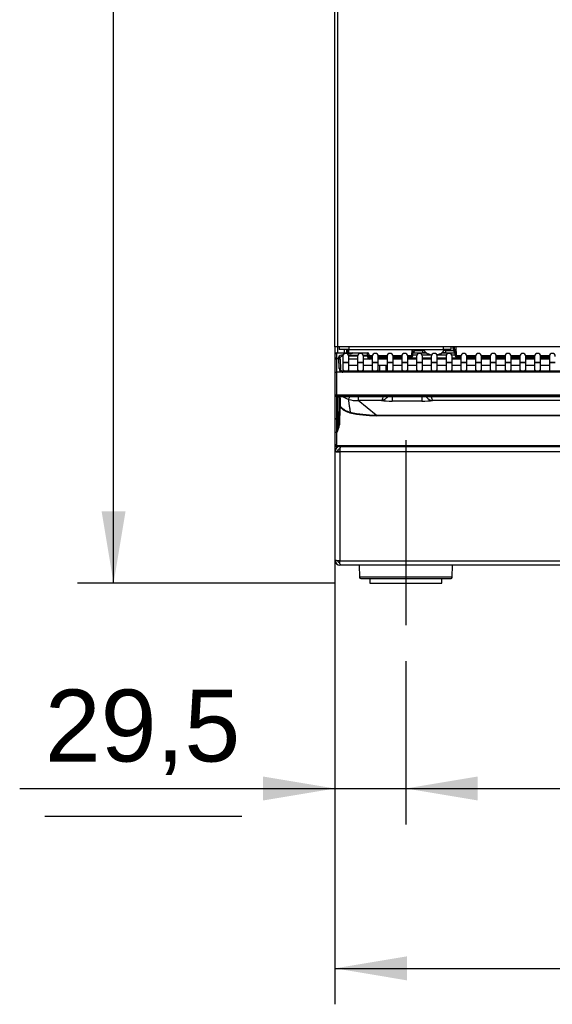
# Model space of a CAD drawing. Header units: millimetres. Extents: x 14 to 274, y 0 to 191.
# Tile 21 of 59: x 14 to 36, y 109 to 150. Entities that reach past the tile are written whole.
import ezdxf
from ezdxf.enums import TextEntityAlignment as Align
from ezdxf.lldxf.tags import DXFTag

# ---------------------------------------------------------------- set-up
doc = ezdxf.new("R2010")
doc.units = ezdxf.units.MM
doc.layers.add('134.136_BW4_CTM-', color=7, linetype='Continuous')
doc.layers.add('Standard', color=7, linetype='Continuous')
doc.styles.add('SEACAD_Arial', font='arial.ttf')
tags = doc.linetypes.add('CENTER2', pattern=[28.575, 19.05, -3.175, 3.175, -3.175]).pattern_tags.tags
tags[10:11] = [DXFTag(74, 4), DXFTag(75, 0), DXFTag(340, '0'), DXFTag(46, 0.0), DXFTag(50, 0.0), DXFTag(44, 0.0), DXFTag(45, 0.0)]
tags[8:9] = [DXFTag(74, 4), DXFTag(75, 0), DXFTag(340, '0'), DXFTag(46, 0.0), DXFTag(50, 0.0), DXFTag(44, 0.0), DXFTag(45, 0.0)]
tags[6:7] = [DXFTag(74, 4), DXFTag(75, 0), DXFTag(340, '0'), DXFTag(46, 0.0), DXFTag(50, 0.0), DXFTag(44, 0.0), DXFTag(45, 0.0)]
tags[4:5] = [DXFTag(74, 4), DXFTag(75, 0), DXFTag(340, '0'), DXFTag(46, 0.0), DXFTag(50, 0.0), DXFTag(44, 0.0), DXFTag(45, 0.0)]
doc.dimstyles.new('ISO', dxfattribs={"dimtxt": 3, "dimasz": 3, "dimexe": 1.5, "dimexo": 1.5, "dimgap": 0.75, "dimtad": 1, "dimlfac": 10, "dimtxsty": 'SEACAD_Arial', "dimblk1": '_SE_FILLED', "dimblk2": '_SE_FILLED', "dimsah": 1, "dimcen": 1.5, "dimazin": 0, "dimtfac": 0.7, "dimtdec": 3, "dimtmove": 0, "dimatfit": 3, "dimfxl": 1, "dimarcsym": 0})

# ---------------------------------------------------------------- blocks, each defined once
blk = doc.blocks.new('SEANNOT_GROUP')
at = {"layer": 'Standard', "color": 7, "linetype": 'CENTER2'}
blk.add_line((0, 7.718), (0, 0), dxfattribs=at)
blk = doc.blocks.new('SE1')
at = {"layer": '134.136_BW4_CTM-', "color": 7, "linetype": 'Continuous'}
for p, q in [((0.066, 9.85), (0.066, 48.2)), ((0.166, 48.2), (0.166, 9.85)), ((0.066, 9.85), (0.066, 5.82)), ((0.166, 9.85), (0.066, 9.85)), ((0.076, 9.546), (0.076, 9.55)), ((0.076, 9.336), (0.076, 9.546)), ((0.126, 9.6), (0.126, 9.593)), ((0.126, 9.6), (0.42, 9.6)), ((0.126, 9.593), (0.126, 9.382)), ((0.42, 9.593), (0.126, 9.593)), ((27.716, 9.85), (0.166, 9.85)), ((0.186, 9.6), (0.186, 9.85)), ((0.239, 9.85), (0.239, 9.75)), ((0.639, 9.75), (0.239, 9.75)), ((0.391, 9.457), (0.391, 9.207)), ((0.42, 9.593), (0.42, 9.6)), ((0.42, 9.6), (0.48, 9.6)), ((0.42, 9.592), (0.42, 9.593)), ((0.446, 9.75), (0.446, 9.6)), ((0.48, 9.576), (0.48, 9.6)), ((0.48, 9.6), (0.712, 9.6)), ((0.566, 9.6), (0.566, 9.75)), ((0.711, 9.57), (0.567, 9.57)), ((0.569, 9.75), (0.569, 9.681)), ((0.577, 9.689), (0.569, 9.681)), ((0.711, 9.568), (0.572, 9.568)), ((0.576, 9.656), (0.576, 9.6)), ((0.577, 9.6), (0.577, 9.689)), ((0.578, 9.6), (0.578, 9.75)), ((0.628, 9.75), (0.628, 9.6)), ((0.628, 9.512), (1.02, 9.512)), ((0.639, 9.85), (0.639, 9.75)), ((0.639, 9.75), (4.601, 9.75)), ((1.007, 9.465), (0.641, 9.465)), ((0.641, 9.207), (0.641, 9.457)), ((0.712, 9.57), (0.712, 9.6)), ((0.712, 9.6), (0.792, 9.6)), ((1.428, 9.593), (0.79, 9.593)), ((0.792, 9.6), (0.792, 9.599)), ((0.792, 9.6), (1.428, 9.6)), ((1.007, 9.457), (1.007, 9.207)), ((1.244, 9.512), (1.431, 9.512)), ((1.431, 9.465), (1.256, 9.465)), ((1.257, 9.207), (1.257, 9.457)), ((1.428, 9.593), (1.428, 9.6)), ((1.431, 9.512), (1.428, 9.593)), ((1.431, 9.465), (1.431, 9.512)), ((1.431, 9.465), (1.481, 9.467)), ((1.432, 9.42), (1.431, 9.465)), ((1.478, 9.552), (1.478, 9.548)), ((1.478, 9.548), (1.481, 9.467)), ((1.48, 9.49), (1.627, 9.49)), ((1.481, 9.467), (1.482, 9.421)), ((1.623, 9.457), (1.623, 9.207)), ((1.868, 9.49), (2.243, 9.49)), ((1.873, 9.207), (1.873, 9.457)), ((2.239, 9.457), (2.239, 9.207)), ((2.484, 9.49), (2.859, 9.49)), ((2.489, 9.207), (2.489, 9.457)), ((2.854, 9.457), (2.854, 9.207)), ((3.1, 9.49), (3.271, 9.49)), ((3.104, 9.207), (3.104, 9.457)), ((3.271, 9.49), (3.285, 9.75)), ((3.321, 9.487), (3.271, 9.49)), ((3.271, 9.49), (3.271, 9.44)), ((3.321, 9.487), (3.335, 9.75)), ((3.321, 9.487), (3.335, 9.734)), ((3.321, 9.487), (3.321, 9.487)), ((3.323, 9.52), (3.488, 9.52)), ((3.335, 9.734), (3.393, 9.704)), ((3.396, 9.75), (3.393, 9.704)), ((3.47, 9.457), (3.47, 9.207)), ((3.703, 9.52), (4.063, 9.52)), ((3.72, 9.75), (3.718, 9.7)), ((3.778, 9.7), (3.718, 9.7)), ((3.718, 9.7), (3.718, 9.605)), ((3.718, 9.605), (3.871, 9.605)), ((3.72, 9.207), (3.72, 9.457)), ((3.871, 9.605), (3.722, 9.605)), ((3.761, 9.75), (3.761, 9.725)), ((4.641, 9.725), (3.761, 9.725)), ((3.951, 9.557), (3.951, 9.554)), ((4.101, 9.508), (3.951, 9.557)), ((4.086, 9.457), (4.086, 9.207)), ((4.451, 9.557), (4.301, 9.508)), ((4.336, 9.207), (4.336, 9.457)), ((4.338, 9.52), (4.72, 9.52)), ((4.451, 9.557), (4.451, 9.554)), ((4.53, 9.605), (4.683, 9.605)), ((4.68, 9.605), (4.53, 9.605)), ((4.601, 9.75), (4.601, 9.85)), ((4.901, 9.75), (4.601, 9.75)), ((4.683, 9.7), (4.623, 9.7)), ((4.641, 9.725), (4.641, 9.75)), ((4.681, 9.75), (4.683, 9.7)), ((4.683, 9.7), (4.683, 9.605)), ((4.702, 9.457), (4.702, 9.207)), ((4.901, 9.85), (4.901, 9.75)), ((4.935, 9.52), (5.078, 9.52)), ((4.952, 9.207), (4.952, 9.457)), ((5.008, 9.704), (5, 9.85)), ((5.008, 9.704), (5.066, 9.734)), ((5.08, 9.487), (5.061, 9.85)), ((5.066, 9.734), (5.08, 9.487)), ((5.13, 9.49), (5.08, 9.487)), ((5.08, 9.487), (5.08, 9.487)), ((5.111, 9.85), (5.13, 9.49)), ((5.13, 9.49), (5.323, 9.49)), ((5.13, 9.44), (5.13, 9.49)), ((5.318, 9.457), (5.318, 9.207)), ((5.564, 9.49), (5.938, 9.49)), ((5.568, 9.207), (5.568, 9.457)), ((5.934, 9.457), (5.934, 9.207)), ((6.18, 9.49), (6.554, 9.49)), ((6.184, 9.207), (6.184, 9.457)), ((6.55, 9.457), (6.55, 9.207)), ((6.796, 9.49), (7.17, 9.49)), ((6.8, 9.207), (6.8, 9.457)), ((7.166, 9.457), (7.166, 9.207)), ((7.411, 9.49), (7.786, 9.49)), ((7.416, 9.207), (7.416, 9.457)), ((7.782, 9.457), (7.782, 9.207)), ((8.027, 9.49), (8.402, 9.49)), ((8.032, 9.207), (8.032, 9.457)), ((8.398, 9.457), (8.398, 9.207)), ((8.643, 9.49), (9.018, 9.49)), ((8.648, 9.207), (8.648, 9.457)), ((9.014, 9.457), (9.014, 9.207)), ((0.076, 9.325), (0.076, 9.336)), ((0.076, 8.799), (0.076, 9.325)), ((0.126, 9.382), (0.227, 9.382)), ((0.126, 9.382), (0.126, 9.375)), ((0.126, 9.375), (0.228, 9.375)), ((0.126, 9.375), (0.126, 8.796)), ((0.227, 9.382), (0.226, 9.431)), ((0.228, 9.375), (0.227, 9.382)), ((0.241, 8.954), (0.228, 9.375)), ((0.275, 9.386), (0.277, 9.338)), ((0.277, 9.338), (0.278, 9.327)), ((0.278, 9.327), (0.291, 8.944)), ((0.641, 9.207), (0.391, 9.207)), ((0.391, 9.207), (0.391, 9.187)), ((0.641, 9.187), (0.391, 9.187)), ((0.391, 9.187), (0.391, 8.94)), ((1.007, 9.337), (0.641, 9.337)), ((0.641, 9.187), (0.641, 9.207)), ((0.641, 8.94), (0.641, 9.187)), ((0.641, 9.087), (1.007, 9.087)), ((1.257, 9.207), (1.007, 9.207)), ((1.007, 9.207), (1.007, 9.187)), ((1.257, 9.187), (1.007, 9.187)), ((1.007, 9.187), (1.007, 8.94)), ((1.623, 9.337), (1.257, 9.337)), ((1.257, 9.187), (1.257, 9.207)), ((1.257, 8.94), (1.257, 9.187)), ((1.257, 9.087), (1.623, 9.087)), ((1.482, 9.421), (1.432, 9.42)), ((1.481, 9.44), (1.623, 9.44)), ((1.623, 9.439), (1.481, 9.439)), ((1.485, 9.4), (1.623, 9.4)), ((1.623, 9.35), (1.516, 9.35)), ((1.873, 9.207), (1.623, 9.207)), ((1.623, 9.207), (1.623, 9.187)), ((1.873, 9.187), (1.623, 9.187)), ((1.623, 9.187), (1.623, 8.94)), ((1.873, 9.44), (2.239, 9.44)), ((2.239, 9.439), (1.873, 9.439)), ((1.873, 9.4), (1.909, 9.4)), ((2.239, 9.337), (1.873, 9.337)), ((1.873, 9.187), (1.873, 9.207)), ((1.873, 8.94), (1.873, 9.187)), ((1.873, 9.087), (2.239, 9.087)), ((1.909, 9.4), (2.009, 9.4)), ((1.943, 8.846), (1.934, 9.087)), ((1.959, 9.352), (1.959, 9.337)), ((2.009, 9.4), (2.109, 9.4)), ((2.034, 9.349), (2.034, 9.337)), ((2.109, 9.4), (2.239, 9.4)), ((2.239, 9.351), (2.159, 9.352)), ((2.159, 9.352), (2.159, 9.337)), ((2.184, 9.087), (2.193, 8.846)), ((2.489, 9.207), (2.239, 9.207)), ((2.239, 9.207), (2.239, 9.187)), ((2.489, 9.187), (2.239, 9.187)), ((2.239, 9.187), (2.239, 8.94)), ((2.489, 9.44), (2.854, 9.44)), ((2.854, 9.439), (2.489, 9.439)), ((2.489, 9.4), (2.854, 9.4)), ((2.854, 9.35), (2.489, 9.35)), ((2.854, 9.337), (2.489, 9.337)), ((2.489, 9.187), (2.489, 9.207)), ((2.489, 8.94), (2.489, 9.187)), ((2.489, 9.087), (2.854, 9.087)), ((3.104, 9.207), (2.854, 9.207)), ((2.854, 9.207), (2.854, 9.187)), ((3.104, 9.187), (2.854, 9.187)), ((2.854, 9.187), (2.854, 8.94)), ((3.104, 9.44), (3.271, 9.44)), ((3.272, 9.439), (3.104, 9.439)), ((3.104, 9.4), (3.47, 9.4)), ((3.47, 9.35), (3.104, 9.35)), ((3.47, 9.337), (3.104, 9.337)), ((3.104, 9.187), (3.104, 9.207)), ((3.104, 8.94), (3.104, 9.187)), ((3.104, 9.087), (3.47, 9.087)), ((3.271, 9.44), (3.272, 9.439)), ((3.72, 9.207), (3.47, 9.207)), ((3.47, 9.207), (3.47, 9.187)), ((3.72, 9.187), (3.47, 9.187)), ((3.47, 9.187), (3.47, 8.94)), ((3.72, 9.4), (4.086, 9.4)), ((4.086, 9.35), (3.72, 9.35)), ((4.086, 9.337), (3.72, 9.337)), ((3.72, 9.187), (3.72, 9.207)), ((3.72, 8.94), (3.72, 9.187)), ((3.72, 9.087), (4.086, 9.087)), ((4.336, 9.207), (4.086, 9.207)), ((4.086, 9.207), (4.086, 9.187)), ((4.336, 9.187), (4.086, 9.187)), ((4.086, 9.187), (4.086, 8.94)), ((4.336, 9.4), (4.702, 9.4)), ((4.702, 9.35), (4.336, 9.35)), ((4.702, 9.337), (4.336, 9.337)), ((4.336, 9.187), (4.336, 9.207)), ((4.336, 8.94), (4.336, 9.187)), ((4.336, 9.087), (4.702, 9.087)), ((4.952, 9.207), (4.702, 9.207)), ((4.702, 9.207), (4.702, 9.187)), ((4.952, 9.187), (4.702, 9.187)), ((4.702, 9.187), (4.702, 8.94)), ((4.952, 9.4), (5.318, 9.4)), ((5.318, 9.35), (4.952, 9.35)), ((5.318, 9.337), (4.952, 9.337)), ((4.952, 9.187), (4.952, 9.207)), ((4.952, 8.94), (4.952, 9.187)), ((4.952, 9.087), (5.318, 9.087)), ((5.13, 9.44), (5.318, 9.44)), ((5.13, 9.44), (5.13, 9.439)), ((5.318, 9.439), (5.13, 9.439)), ((5.568, 9.207), (5.318, 9.207)), ((5.318, 9.207), (5.318, 9.187)), ((5.568, 9.187), (5.318, 9.187)), ((5.318, 9.187), (5.318, 8.94)), ((5.568, 9.44), (5.934, 9.44)), ((5.934, 9.439), (5.568, 9.439)), ((5.568, 9.4), (5.934, 9.4)), ((5.934, 9.35), (5.568, 9.35)), ((5.934, 9.337), (5.568, 9.337)), ((5.568, 9.187), (5.568, 9.207)), ((5.568, 8.94), (5.568, 9.187)), ((5.568, 9.087), (5.934, 9.087)), ((6.184, 9.207), (5.934, 9.207)), ((5.934, 9.207), (5.934, 9.187)), ((6.184, 9.187), (5.934, 9.187)), ((5.934, 9.187), (5.934, 8.94)), ((6.184, 9.44), (6.55, 9.44)), ((6.55, 9.439), (6.184, 9.439)), ((6.184, 9.4), (6.55, 9.4)), ((6.55, 9.35), (6.184, 9.35)), ((6.55, 9.337), (6.184, 9.337)), ((6.184, 9.187), (6.184, 9.207)), ((6.184, 8.94), (6.184, 9.187)), ((6.184, 9.087), (6.55, 9.087)), ((6.8, 9.207), (6.55, 9.207)), ((6.55, 9.207), (6.55, 9.187)), ((6.8, 9.187), (6.55, 9.187)), ((6.55, 9.187), (6.55, 8.94)), ((6.8, 9.44), (7.166, 9.44)), ((7.166, 9.439), (6.8, 9.439)), ((6.8, 9.4), (7.166, 9.4)), ((7.166, 9.35), (6.8, 9.35)), ((7.166, 9.337), (6.8, 9.337)), ((6.8, 9.187), (6.8, 9.207)), ((6.8, 8.94), (6.8, 9.187)), ((6.8, 9.087), (7.166, 9.087)), ((7.416, 9.207), (7.166, 9.207)), ((7.166, 9.207), (7.166, 9.187)), ((7.416, 9.187), (7.166, 9.187)), ((7.166, 9.187), (7.166, 8.94)), ((7.416, 9.44), (7.782, 9.44)), ((7.782, 9.439), (7.416, 9.439)), ((7.416, 9.4), (7.782, 9.4)), ((7.782, 9.35), (7.416, 9.35)), ((7.782, 9.337), (7.416, 9.337)), ((7.416, 9.187), (7.416, 9.207)), ((7.416, 8.94), (7.416, 9.187)), ((7.416, 9.087), (7.782, 9.087)), ((8.032, 9.207), (7.782, 9.207)), ((7.782, 9.207), (7.782, 9.187)), ((8.032, 9.187), (7.782, 9.187)), ((7.782, 9.187), (7.782, 8.94)), ((8.032, 9.44), (8.398, 9.44)), ((8.398, 9.439), (8.032, 9.439)), ((8.032, 9.4), (8.398, 9.4)), ((8.398, 9.35), (8.032, 9.35)), ((8.398, 9.337), (8.032, 9.337)), ((8.032, 9.187), (8.032, 9.207)), ((8.032, 8.94), (8.032, 9.187)), ((8.032, 9.087), (8.398, 9.087)), ((8.648, 9.207), (8.398, 9.207)), ((8.398, 9.207), (8.398, 9.187)), ((8.648, 9.187), (8.398, 9.187)), ((8.398, 9.187), (8.398, 8.94)), ((8.648, 9.44), (9.014, 9.44)), ((9.014, 9.439), (8.648, 9.439)), ((8.648, 9.4), (9.014, 9.4)), ((9.014, 9.35), (8.648, 9.35)), ((9.014, 9.337), (8.648, 9.337)), ((8.648, 9.187), (8.648, 9.207)), ((8.648, 8.94), (8.648, 9.187)), ((8.648, 9.087), (9.014, 9.087)), ((9.264, 9.207), (9.014, 9.207)), ((9.014, 9.207), (9.014, 9.187)), ((9.264, 9.187), (9.014, 9.187)), ((9.014, 9.187), (9.014, 8.94)), ((0.076, 7.836), (0.076, 8.799)), ((0.362, 8.796), (0.126, 8.796)), ((0.126, 8.796), (0.126, 7.842)), ((0.391, 8.94), (0.391, 8.846)), ((0.391, 8.793), (0.391, 8.846)), ((10.871, 8.846), (0.391, 8.846)), ((10.871, 8.793), (0.391, 8.793)), ((0.641, 8.846), (0.641, 8.94)), ((1.007, 8.94), (1.007, 8.846)), ((1.257, 8.846), (1.257, 8.94)), ((1.623, 8.94), (1.623, 8.846)), ((1.873, 8.846), (1.873, 8.94)), ((2.239, 8.94), (2.239, 8.846)), ((2.489, 8.846), (2.489, 8.94)), ((2.854, 8.94), (2.854, 8.846)), ((3.104, 8.846), (3.104, 8.94)), ((3.47, 8.94), (3.47, 8.846)), ((3.72, 8.846), (3.72, 8.94)), ((4.086, 8.94), (4.086, 8.846)), ((4.336, 8.846), (4.336, 8.94)), ((4.702, 8.94), (4.702, 8.846)), ((4.952, 8.846), (4.952, 8.94)), ((5.318, 8.94), (5.318, 8.846)), ((5.568, 8.846), (5.568, 8.94)), ((5.934, 8.94), (5.934, 8.846)), ((6.184, 8.846), (6.184, 8.94)), ((6.55, 8.94), (6.55, 8.846)), ((6.8, 8.846), (6.8, 8.94)), ((7.166, 8.94), (7.166, 8.846)), ((7.416, 8.846), (7.416, 8.94)), ((7.782, 8.94), (7.782, 8.846)), ((8.032, 8.846), (8.032, 8.94)), ((8.398, 8.94), (8.398, 8.846)), ((8.648, 8.846), (8.648, 8.94)), ((9.014, 8.94), (9.014, 8.846)), ((0.076, 7.836), (0.076, 7.836)), ((0.076, 6.882), (0.076, 7.836)), ((0.126, 7.842), (0.126, 7.829)), ((28.006, 7.842), (0.126, 7.842)), ((0.126, 7.829), (28.006, 7.829)), ((0.126, 7.829), (0.126, 7.786)), ((28.006, 7.786), (0.126, 7.786)), ((0.126, 7.786), (0.126, 6.833)), ((0.178, 6.833), (0.178, 7.767)), ((0.228, 7.778), (0.228, 6.881)), ((0.278, 7.78), (0.278, 7.779)), ((0.278, 7.78), (11.36, 7.78)), ((0.278, 7.779), (11.36, 7.779)), ((1.029, 7.779), (1.029, 7.61)), ((2.007, 7.61), (1.029, 7.61)), ((1.781, 7.009), (1.029, 7.61)), ((2.458, 7.779), (2.458, 7.591)), ((3.694, 7.591), (2.458, 7.591)), ((3.694, 7.779), (3.694, 7.591)), ((23.987, 7.61), (4.144, 7.61)), ((0.22, 6.601), (0.246, 7.346)), ((0.276, 7.348), (0.25, 6.604)), ((1.781, 7.009), (26.351, 7.009)), ((1.781, 7.009), (1.781, 6.983)), ((26.351, 6.983), (1.781, 6.983)), ((0.076, 6.299), (0.076, 6.882)), ((0.126, 6.833), (0.178, 6.833)), ((0.126, 6.833), (0.126, 6.293)), ((0.159, 6.293), (0.22, 6.601)), ((0.076, 5.75), (0.076, 6.299)), ((0.159, 6.293), (0.126, 6.293)), ((0.126, 6.293), (0.126, 5.745)), ((0.066, 5.82), (0.076, 5.82)), ((0.076, 5.748), (0.076, 5.75)), ((0.076, 5.5), (0.076, 5.487)), ((0.076, 0.95), (0.076, 5.487)), ((0.134, 5.487), (0.076, 5.487)), ((0.126, 5.745), (0.126, 5.744)), ((0.126, 5.7), (0.126, 5.744)), ((0.126, 5.744), (28.006, 5.744)), ((28.006, 5.7), (0.126, 5.7)), ((0.205, 5.491), (0.135, 5.483)), ((0.176, 5.5), (0.176, 5.487)), ((0.176, 5.5), (0.276, 5.5)), ((0.276, 5.7), (0.29, 5.7)), ((0.276, 5.632), (0.276, 5.475)), ((27.876, 5.475), (0.276, 5.475)), ((0.276, 5.475), (0.276, 0.939)), ((0.29, 5.656), (0.29, 5.7)), ((0.29, 5.7), (0.333, 5.7)), ((0.333, 5.7), (0.341, 5.7)), ((0.341, 5.7), (27.812, 5.7)), ((0.651, 5.7), (0.651, 5.7)), ((0.851, 5.7), (0.851, 5.7)), ((0.276, 0.926), (0.276, 0.939)), ((0.276, 0.926), (27.876, 0.926)), ((0.276, 0.8), (0.276, 0.926)), ((0.307, 0.75), (0.276, 0.75)), ((0.346, 0.75), (0.307, 0.75)), ((27.796, 0.75), (0.357, 0.75)), ((1.082, 0.75), (1.091, 0.249)), ((4.961, 0.249), (4.97, 0.75)), ((4.961, 0.249), (1.091, 0.249)), ((1.141, 0.2), (4.911, 0.2)), ((1.526, 0.2), (1.526, 0)), ((1.526, 0), (4.526, 0)), ((4.526, 0), (4.526, 0.2))]:
    blk.add_line(p, q, dxfattribs=at)
for centre, radius, start, end in [((0.126, 9.55), 0.05, 90, 180), ((0.516, 9.457), 0.125, 0, 180), ((0.42, 9.57), 0.03, 10.6588, 90), ((0.479, 9.668), 0.097, 256.9734, 265.1124), ((0.713, 9.709), 0.139, 269.0018, 287.7143), ((0.792, 9.57), 0.03, 90, 158.4182), ((0.77, 9.602), 0.0222, 335.1218, 351.8509), ((1.132, 9.457), 0.125, 0, 180), ((1.428, 9.55), 0.05, 2.0076, 90), ((1.748, 9.457), 0.125, 0, 180), ((2.364, 9.457), 0.125, 0, 180), ((2.979, 9.457), 0.125, 0, 180), ((3.272, 9.489), 0.05, 270, 356.8147), ((3.616, 22.458), 12.853, 268.6679, 270.4537), ((3.294, 9.709), 0.1, 290.5998, 356.9933), ((3.59, 12.77), 3.072, 266.331, 272.3827), ((3.595, 9.457), 0.125, 0, 180), ((4.178, 10), 0.5, 213.3, 242.886), ((4.211, 9.457), 0.125, 0, 180), ((4.223, 10), 0.5, 297.1086, 326.7), ((4.811, 12.77), 3.072, 267.6173, 273.669), ((4.79, 21.909), 12.304, 269.5041, 271.3697), ((4.827, 9.457), 0.125, 0, 180), ((5.108, 9.709), 0.1, 183.0067, 249.4009), ((5.13, 9.489), 0.05, 183.1853, 270), ((5.443, 9.457), 0.125, 0, 180), ((6.059, 9.457), 0.125, 0, 180), ((6.675, 9.457), 0.125, 0, 180), ((7.291, 9.457), 0.125, 0, 180), ((7.907, 9.457), 0.125, 0, 180), ((8.523, 9.457), 0.125, 0, 180), ((9.139, 9.457), 0.125, 0, 180), ((0.126, 9.325), 0.05, 90, 180), ((0.228, 9.325), 0.05, 2, 90), ((1.582, 9.425), 0.15, 182.0076, 216.1304), ((1.582, 9.425), 0.1, 182.0076, 242.1823), ((1.909, 9.35), 0.05, 2, 90), ((2.109, 9.35), 0.05, 2, 90), ((0.407, 8.956), 0.166, 180.7247, 254.3977), ((0.396, 8.949), 0.106, 182.6412, 256.5928), ((0.393, 8.955), 0.109, 259.3022, 269.1418), ((0.181, 7.816), 0.0464, 293.596, 297.835), ((-67.746, 6.063), 68.004, 1.08031, 1.44557), ((-37.378, 6.752), 37.681, 0.9329, 1.5658), ((0.862, 8.437), 0.805, 235.3315, 253.9246), ((-3.094, 9.145), 4.017, 338.3691, 340.0596), ((1.026, 9.015), 1.405, 254.0339, 270.121), ((5.049, 8.052), 1.007, 195.8985, 206.076), ((0.883, 7.919), 0.833, 223.2412, 256.8079), ((0.88, 7.911), 0.798, 223.1181, 256.9007), ((1.783, 11.814), 4.831, 256.9475, 269.9647), ((1.782, 11.796), 4.787, 256.926, 269.9826), ((-0.674, 6.703), 0.929, 333.7837, 353.8721), ((0.186, 5.82), 0.12, 180, 203.3903), ((0.126, 5.75), 0.05, 182.0076, 270), ((0.276, 5.5), 0.2, 90, 180), ((0.137, 6.062), 0.575, 269.7192, 275.4437), ((0.276, 5.5), 0.1, 90, 180), ((0.827, 5.65), 0.05, 90, 95.0963), ((0.851, 5.5), 0.2, 90, 92.5475), ((0.901, 5.65), 0.05, 90, 95.0963), ((0.276, 0.95), 0.2, 180, 270), ((0.276, 0.95), 0.1, 184.8202, 270), ((1.141, 0.25), 0.05, 181, 270), ((4.911, 0.25), 0.05, 270, 359)]:
    blk.add_arc(centre, radius, start, end, dxfattribs=at)
for centre, major_axis, ratio, start_param, end_param in [((0.126, 9.546), (-0.05, 0), 0.927184, 4.712389, 6.283185), ((0.426, 9.431), (0.2, -0.001), 0.403684, 1.587641, 3.158437), ((0.426, 9.384), (0.15, -0.005), 0.53739, 1.819359, 3.176803), ((0.42, 9.565), (-0.03, -0.0011), 0.927104, 3.600949, 4.679901), ((0.42, 9.564), (-0.03, -0.0011), 0.927104, 3.632396, 4.679901), ((0.48, 9.592), (0.06, -0.0003), 0.387555, 3.156827, 4.50687), ((0.619, 9.681), (0.0354, 0.0354), 0.999924, 2.356233, 2.921522), ((0.712, 9.599), (0.0801, 0.0003), 0.38754, 4.6993, 6.062541), ((0.711, 9.54), (0, -0.03), 0.002042, 3.133525, 3.525566), ((0.792, 9.569), (0.03, -0.0011), 0.989056, 1.605453, 2.756368), ((0.79, 9.565), (0.026, -0.0149), 0.906527, 2.049955, 3.152321), ((1.428, 9.546), (-0.05, -0.0018), 0.927104, 3.141593, 4.679901), ((1.431, 9.465), (-0.05, -0.0018), 0.927104, 3.141593, 4.679901), ((3.271, 9.49), (-0.0228, -0.0445), 0.999818, 0.474413, 1.992699), ((3.272, 9.489), (0.0228, 0.0445), 0.999818, 3.616006, 5.134292), ((3.722, 9.609), (-0.46, 0), 0.008727, 0.544958, 1.570796), ((4.68, 9.609), (0.46, 0), 0.008727, 4.712389, 5.738227), ((5.13, 9.489), (0.0228, -0.0445), 0.999818, 4.290486, 5.808772), ((5.13, 9.49), (-0.0228, 0.0445), 0.999818, 1.148893, 2.66718), ((0.126, 9.336), (0.05, 0), 0.927184, 1.570796, 3.141593), ((0.226, 9.384), (0.05, 0.0017), 0.927105, 0, 1.538432), ((0.227, 9.336), (0.05, 0.0017), 0.927105, 0, 1.538432), ((1.409, 9.35), (-0.55, -0.002), 0.003168, 2.574441, 3.141693), ((2.109, 9.35), (-0.15, 0.002), 0.017397, 0.00081, 1.047656), ((2.009, 9.35), (0, -0.05), 0.501774, 1.542993, 3.141593), ((1.909, 9.35), (-0.25, -0.002), 0.010453, 2.095039, 3.141885), ((0.126, 8.799), (0.05, 0), 0.052336, 3.141593, 4.712389), ((0.241, 8.942), (-0.05, -0.0017), 0.234798, 3.141593, 4.70419), ((0.362, 8.799), (-0.01, -0.049), 0.010479, 1.519495, 3.141172), ((0.391, 8.951), (0.005, -0.157), 0.952321, 6.062478, 6.254557), ((0.362, 8.799), (-0.01, -0.049), 0.010479, 3.141172, 3.396759), ((0.516, 8.94), (-0.125, 0), 0.984808, 0, 0.874159), ((0.516, 8.94), (-0.125, 0), 0.984808, 2.267434, 3.141593), ((1.132, 8.94), (-0.125, 0), 0.984808, 0, 0.874159), ((1.132, 8.94), (-0.125, 0), 0.984808, 2.267434, 3.141593), ((1.748, 8.94), (-0.125, 0), 0.984808, 0, 0.874159), ((1.748, 8.94), (-0.125, 0), 0.984808, 2.267434, 3.141593), ((2.364, 8.94), (-0.125, 0), 0.984808, 0, 0.874159), ((2.364, 8.94), (-0.125, 0), 0.984808, 2.267434, 3.141593), ((2.979, 8.94), (-0.125, 0), 0.984808, 0, 0.874159), ((2.979, 8.94), (-0.125, 0), 0.984808, 2.267434, 3.141593), ((3.595, 8.94), (-0.125, 0), 0.984808, 0, 0.874159), ((3.595, 8.94), (-0.125, 0), 0.984808, 2.267434, 3.141593), ((4.211, 8.94), (-0.125, 0), 0.984808, 0, 0.874159), ((4.211, 8.94), (-0.125, 0), 0.984808, 2.267434, 3.141593), ((4.827, 8.94), (-0.125, 0), 0.984808, 0, 0.874159), ((4.827, 8.94), (-0.125, 0), 0.984808, 2.267434, 3.141593), ((5.443, 8.94), (-0.125, 0), 0.984808, 0, 0.874159), ((5.443, 8.94), (-0.125, 0), 0.984808, 2.267434, 3.141593), ((6.059, 8.94), (-0.125, 0), 0.984808, 0, 0.874159), ((6.059, 8.94), (-0.125, 0), 0.984808, 2.267434, 3.141593), ((6.675, 8.94), (-0.125, 0), 0.984808, 0, 0.874159), ((6.675, 8.94), (-0.125, 0), 0.984808, 2.267434, 3.141593), ((7.291, 8.94), (-0.125, 0), 0.984808, 0, 0.874159), ((7.291, 8.94), (-0.125, 0), 0.984808, 2.267434, 3.141593), ((7.907, 8.94), (-0.125, 0), 0.984808, 0, 0.874159), ((7.907, 8.94), (-0.125, 0), 0.984808, 2.267434, 3.141593), ((8.523, 8.94), (-0.125, 0), 0.984808, 0, 0.874159), ((8.523, 8.94), (-0.125, 0), 0.984808, 2.267434, 3.141593), ((9.139, 8.94), (-0.125, 0), 0.984808, 0, 0.874159), ((0.126, 7.836), (-0.05, 0), 0.1256, 4.712389, 6.283185), ((0.126, 7.836), (0.05, 0), 0.123749, 1.570796, 3.141593), ((0.126, 7.836), (-0.05, 0), 0.121869, 0, 1.570796), ((0.126, 7.836), (0.05, 0), 0.992546, 3.141593, 4.712389), ((0.178, 7.817), (-0.05, 0), 0.992546, 1.570796, 2.116395), ((0.278, 7.767), (-0.1, 0), 0.123668, 5.877142, 6.283185), ((0.278, 7.767), (-0.1, 0), 0.123668, 4.706097, 5.877142), ((2.462, 7.645), (-0.6, 0), 0.089045, 0.71088, 1.563418), ((3.689, 7.645), (0.6, 0), 0.089045, 4.719767, 5.572305), ((0.276, 7.344), (0.03, 0.0006), 0.996897, 0.740545, 3.08633), ((0.276, 7.344), (-0.03, 0.001), 0.121796, 4.71664, 6.278804), ((0.276, 7.344), (0.0219, 0.0205), 0.089156, 0.053351, 1.487281), ((0.692, 7.104), (0.0068, 0.0292), 0.027683, 0.077528, 1.451786), ((0.126, 6.882), (0.05, 0), 0.992546, 3.141593, 4.712389), ((0.154, 6.217), (0.024, 0.62), 0.004695, -1.448443, -0.121993), ((0.178, 6.882), (0.05, 0), 0.992546, 4.712389, 6.247499), ((0.204, 6.216), (0.024, 0.67), 0.004346, -0.956973, -0.122019), ((0.25, 6.6), (-0.03, 0.001), 0.121796, 4.71664, 6.28142), ((0.126, 6.299), (0.05, 0), 0.121869, 3.141593, 4.712389), ((0.126, 5.751), (0.05, 0.0009), 0.121832, 3.141577, 4.710254), ((0.126, 5.75), (0.05, 0.0018), 0.121796, 3.141593, 4.70812), ((0.276, 5.5), (-0.2, 0), 0.121869, 0.785398, 1.570796), ((0.276, 5.5), (-0.1, 0), 0.121869, 0.785398, 1.570796), ((0.276, 0.963), (-0.2, 0), 0.121869, 0.785398, 1.570796)]:
    blk.add_ellipse(centre, major_axis=major_axis, ratio=ratio, start_param=start_param, end_param=end_param, dxfattribs=at)
for points, knots in [([(0.458, 9.573), (0.457, 9.573), (0.452, 9.574), (0.448, 9.576), (0.445, 9.577), (0.445, 9.577), (0.445, 9.577)], [0, 0, 0, 0, 0.119354, 0.525878, 0.866192, 1, 1, 1, 1]), ([(0.765, 9.582), (0.765, 9.582), (0.765, 9.582), (0.763, 9.58), (0.759, 9.578), (0.756, 9.577)], [0, 0, 0, 0, 0.075237, 0.531665, 1, 1, 1, 1]), ([(0.639, 7.664), (0.635, 7.646), (0.634, 7.626), (0.636, 7.585), (0.638, 7.563), (0.646, 7.499), (0.653, 7.454), (0.667, 7.364), (0.674, 7.318), (0.687, 7.226), (0.693, 7.18), (0.699, 7.133)], [0, 0, 0, 0, 0.125, 0.125, 0.25, 0.25, 0.5, 0.5, 0.75, 0.75, 1, 1, 1, 1]), ([(2.274, 7.778), (2.265, 7.767), (2.244, 7.743), (2.211, 7.71), (2.175, 7.68), (2.141, 7.658), (2.111, 7.641), (2.083, 7.629), (2.059, 7.62), (2.039, 7.615), (2.022, 7.612), (2.012, 7.61), (2.007, 7.61)], [0, 0, 0, 0, 0.107687, 0.255081, 0.390209, 0.5132, 0.624151, 0.72313, 0.810183, 0.885336, 0.948606, 1, 1, 1, 1]), ([(2.073, 7.776), (2.071, 7.769), (2.07, 7.762), (2.049, 7.671), (2.028, 7.62), (2.007, 7.61)], [0, 0, 0, 0, 0.07329, 0.07329, 1, 1, 1, 1]), ([(3.878, 7.778), (3.887, 7.767), (3.895, 7.757), (3.98, 7.665), (4.065, 7.618), (4.144, 7.61)], [0, 0, 0, 0, 0.106244, 0.106244, 1, 1, 1, 1]), ([(0.076, 5.487), (0.076, 5.486), (0.081, 5.485), (0.101, 5.483), (0.116, 5.483), (0.135, 5.483)], [0, 0, 0, 0, 0.5, 0.5, 1, 1, 1, 1]), ([(0.276, 5.632), (0.287, 5.653), (0.298, 5.671), (0.319, 5.694), (0.33, 5.7), (0.341, 5.7)], [0, 0, 0, 0, 0.5, 0.5, 1, 1, 1, 1]), ([(0.135, 0.946), (0.116, 0.946), (0.101, 0.946), (0.081, 0.948), (0.076, 0.949), (0.076, 0.95)], [0, 0, 0, 0, 0.5, 0.5, 1, 1, 1, 1]), ([(0.357, 0.75), (0.343, 0.75), (0.33, 0.754), (0.303, 0.772), (0.289, 0.784), (0.276, 0.8)], [0, 0, 0, 0, 0.5, 0.5, 1, 1, 1, 1])]:
    blk.add_open_spline(points, degree=3, knots=knots, dxfattribs=at)
blk.add_open_spline([(0.356, 7.302), (0.365, 7.3), (0.373, 7.298), (0.381, 7.296)], degree=3, dxfattribs=at)
blk = doc.blocks.new('DMBLK8')
at = {"layer": 'Standard', "linetype": 'Continuous'}
for points in [[(24.044, 117.272), (27.044, 117.772), (24.044, 118.272)], [(33.004, 117.272), (33.004, 118.272), (30.004, 117.772)]]:
    blk.add_hatch(color=7, dxfattribs=at).paths.add_polyline_path(points)
at = {"layer": 'Standard', "color": 7, "linetype": 'Continuous'}
for p, q in [((27.044, 134.684), (27.044, 116.272)), ((30.004, 123.083), (30.004, 116.272)), ((13.884, 117.772), (36.004, 117.772)), ((14.934, 116.615), (23.151, 116.615))]:
    blk.add_line(p, q, dxfattribs=at)
at = {"layer": 'Standard', "color": 7, "linetype": 'Continuous', "style": 'SEACAD_Arial'}
blk.add_text('29,5', height=3, dxfattribs=at).set_placement((14.934, 121.897), align=Align.TOP_LEFT)
blk = doc.blocks.new('_SE_FILLED')
at = {"color": 0}
blk.add_line((0, 0), (-1, 0), dxfattribs=at)
blk.add_solid([(0, 0), (-1, -0.1665), (-1, 0.1665), (0, 0)], dxfattribs=at)
blk = doc.blocks.new('DMBLK9')
at = {"layer": 'Standard', "linetype": 'Continuous'}
for points in [[(33.004, 117.272), (33.004, 118.272), (30.004, 117.772)], [(54.984, 117.272), (57.984, 117.772), (54.984, 118.272)]]:
    blk.add_hatch(color=7, dxfattribs=at).paths.add_polyline_path(points)
at = {"layer": 'Standard', "color": 7, "linetype": 'Continuous'}
for p, q in [((30.004, 123.083), (30.004, 116.272)), ((57.984, 123.083), (57.984, 116.272)), ((30.004, 117.772), (57.984, 117.772))]:
    blk.add_line(p, q, dxfattribs=at)
at = {"layer": 'Standard', "color": 7, "linetype": 'Continuous', "style": 'SEACAD_Arial'}
blk.add_text('280', height=3, dxfattribs=at).set_placement((40.472, 121.522), align=Align.TOP_LEFT)
blk = doc.blocks.new('DMBLK11')
at = {"layer": 'Standard', "linetype": 'Continuous'}
for points in [[(30.044, 109.772), (30.044, 110.772), (27.044, 110.272)], [(84.044, 109.772), (87.044, 110.272), (84.044, 110.772)]]:
    blk.add_hatch(color=7, dxfattribs=at).paths.add_polyline_path(points)
at = {"layer": 'Standard', "color": 7, "linetype": 'Continuous'}
for p, q in [((27.044, 134.684), (27.044, 108.772)), ((87.044, 130.654), (87.044, 108.772)), ((27.044, 110.272), (87.044, 110.272))]:
    blk.add_line(p, q, dxfattribs=at)
at = {"layer": 'Standard', "color": 7, "linetype": 'Continuous', "style": 'SEACAD_Arial'}
blk.add_text('600', height=3, dxfattribs=at).set_placement((53.522, 114.022), align=Align.TOP_LEFT)
blk = doc.blocks.new('DMBLK12')
at = {"layer": 'Standard', "linetype": 'Continuous'}
for points in [[(17.304, 187.888), (18.304, 187.888), (17.804, 190.888)], [(17.304, 129.334), (17.804, 126.334), (18.304, 129.334)]]:
    blk.add_hatch(color=7, dxfattribs=at).paths.add_polyline_path(points)
at = {"layer": 'Standard', "color": 7, "linetype": 'Continuous'}
for p, q in [((55.592, 190.888), (16.304, 190.888)), ((17.804, 126.334), (17.804, 190.888)), ((27.004, 126.334), (16.304, 126.334))]:
    blk.add_line(p, q, dxfattribs=at)
at = {"layer": 'Standard', "color": 7, "linetype": 'Continuous', "style": 'SEACAD_Arial'}
blk.add_text('646', height=3, rotation=90, dxfattribs=at).set_placement((14.054, 155.089), align=Align.TOP_LEFT)

msp = doc.modelspace()

# ---------------------------------------------------------------- block references
at = {"layer": 'Standard', "color": 7}
for name, p in [('SE1', (26.9776, 126.334)), ('SEANNOT_GROUP', (30.0036, 124.5832))]:
    msp.add_blockref(name, p, dxfattribs=at)

# ---------------------------------------------------------------- dimensions: what is measured, and where the dimension line sits
at = {"layer": 'Standard', "color": 7, "linetype": 'Continuous'}
for base, p1, p2, angle, picture, middle, dimtype in [((17.8035, 190.8882), (28.5036, 126.334), (57.0921, 190.8882), 90, 'DMBLK12', (17.8035, 158.6111), 160), ((30.0036, 117.7725), (30.0036, 124.5832), (57.9836, 124.5832), 0, 'DMBLK9', (43.9936, 117.7725), 161)]:
    dim = msp.add_linear_dim(base=base, p1=p1, p2=p2, angle=angle, text='\\A1;<>', dimstyle='ISO', override={"dimdec": 0}, dxfattribs=at)
    dim.commit()
    dim.dimension.update_dxf_attribs({"geometry": picture, "text_midpoint": middle, "dimtype": dimtype})
for base, p2, text, picture, middle in [((30.0036, 117.7725), (30.0036, 124.5832), '\\A1;\\L29,5\\l', 'DMBLK8', (24.2015, 117.7725)), ((87.0436, 110.2725), (87.0436, 132.154), '\\A1;<>', 'DMBLK11', (57.0436, 110.2725))]:
    dim = msp.add_linear_dim(base=base, p1=(27.0436, 136.184), p2=p2, text=text, dimstyle='ISO', dxfattribs=at)
    dim.commit()
    dim.dimension.update_dxf_attribs({"geometry": picture, "text_midpoint": middle, "dimtype": 160})

doc.saveas('drawing.dxf')
